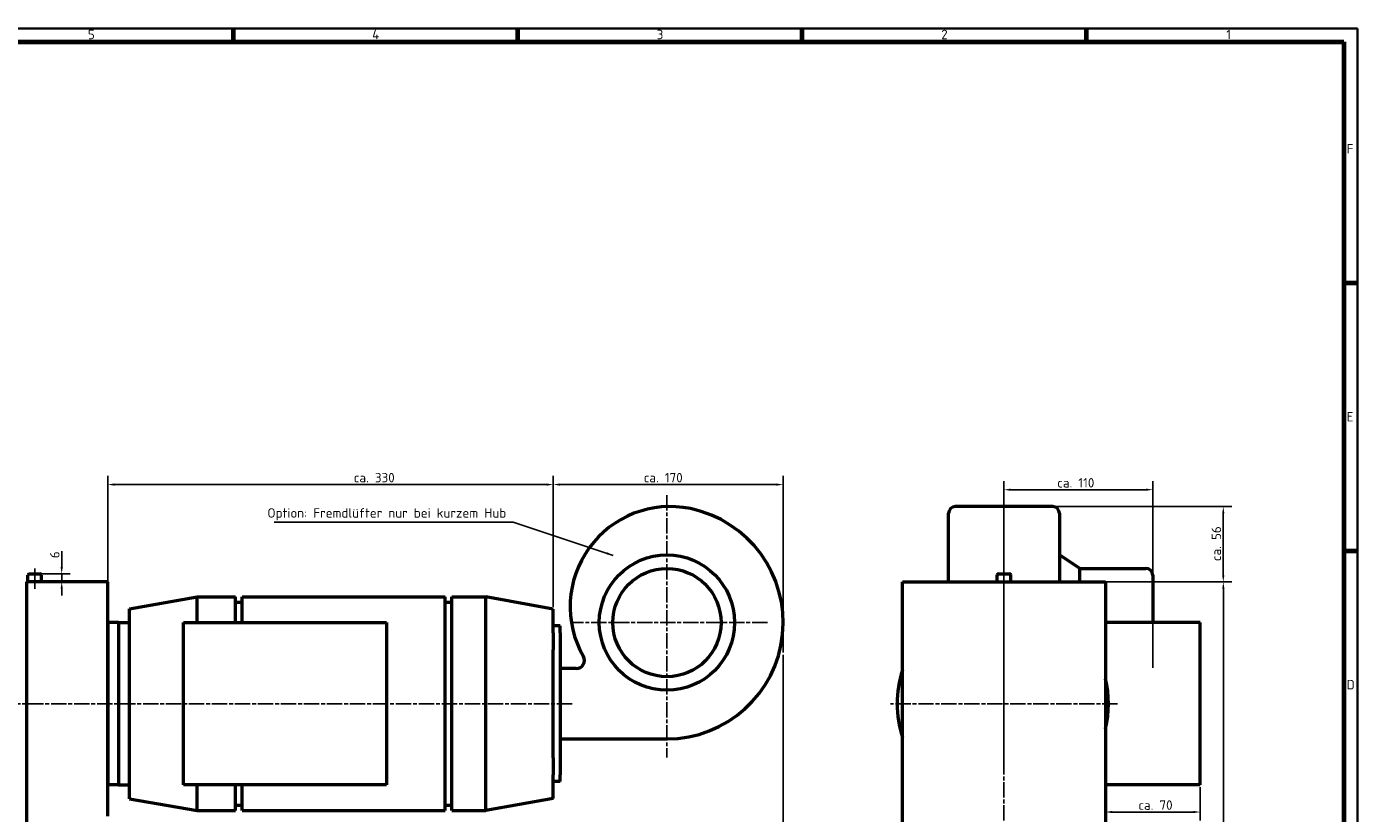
# Model space of a CAD drawing. Header units: millimetres. Extents: x 10 to 1672, y 10 to 1179.
# Tile 4 of 4: x 688 to 1672, y 598 to 1179. Entities that reach past the tile are written whole.
import ezdxf

# ---------------------------------------------------------------- set-up
doc = ezdxf.new("R2010")
doc.units = ezdxf.units.MM
doc.header["$LTSCALE"] = 2
doc.linetypes.add('CHAIN', pattern=[0.3543, 0.2362, -0.0295, 0.0591, -0.0295])
doc.layers.get('0').update_dxf_attribs({"lineweight": 25})
for name, color, linetype, lineweight in [('Bemaßung (ISO)', 7, 'Continuous', 25), ('Mittellinie (ISO)', 7, 'Continuous', 25), ('Mittelpunktmarkierung (ISO)', 7, 'Continuous', 25), ('Rahmen (ISO)', 7, 'Continuous', 70), ('Sichtbar (ISO)', 7, 'Continuous', 50), ('Skizziergeometrie (ISO)', 7, 'Continuous', 25), ('Symbol (ISO)', 7, 'Continuous', 25)]:
    doc.layers.add(name, color=color, linetype=linetype, lineweight=lineweight)
doc.styles.add('Notiztext (DIN)', font='isocpeur.ttf')
doc.dimstyles.new('Standard (DIN)', dxfattribs={"dimscale": 2, "dimtxt": 3.5, "dimasz": 2.5, "dimexe": 3.175, "dimexo": 0.8, "dimgap": 0.8, "dimtad": 1, "dimdec": 3, "dimrnd": 1e-08, "dimtxsty": 'Notiztext (DIN)', "dimcen": 0.09, "dimdle": 10, "dimclrd": 256, "dimclre": 256, "dimclrt": 256, "dimazin": 2, "dimtfac": 0.571429, "dimtdec": 3, "dimtmove": 0, "dimatfit": 3, "dimfxl": 1, "dimtolj": 1, "dimlwd": -1, "dimlwe": -1, "dimarcsym": 0})
doc.dimstyles.new('Standard - Methode 2a (DIN)$7', dxfattribs={"dimscale": 2, "dimtxt": 3.5, "dimasz": 2.5, "dimexe": 3.175, "dimexo": 0.8, "dimgap": 0.8, "dimtad": 1, "dimtih": 1, "dimtoh": 1, "dimrnd": 1e-08, "dimtxsty": 'Notiztext (DIN)', "dimcen": 0.09, "dimdle": 10, "dimclrd": 256, "dimclre": 256, "dimclrt": 256, "dimazin": 2, "dimtfac": 1, "dimtmove": 0, "dimatfit": 3, "dimfxl": 1, "dimtolj": 1, "dimlwd": -1, "dimlwe": -1, "dimarcsym": 0})

# ---------------------------------------------------------------- blocks, each defined once
blk = doc.blocks.new('Ränder Hagen+Goebel Rahmen')
at = {"layer": 'Rahmen (ISO)', "linetype": 'Continuous', "lineweight": 35}
for p, q in [((5, 589), (836, 589)), ((836, 589), (836, 5))]:
    blk.add_line(p, q, dxfattribs=at)
at = {"layer": 'Rahmen (ISO)'}
for p, q in [((420.5, 584), (420.5, 589)), ((525.625, 584), (525.625, 589)), ((630.75, 584), (630.75, 589)), ((735.875, 584), (735.875, 589)), ((10, 584), (831, 584)), ((831, 584), (831, 10)), ((831, 495), (836, 495)), ((831, 396), (836, 396))]:
    blk.add_line(p, q, dxfattribs=at)
at = {"layer": 'Symbol (ISO)', "char_height": 3.5, "style": 'Notiztext (DIN)'}
for s, insert, attachment_point in [('5', (367.937, 585), 8), ('4', (473.062, 585), 8), ('3', (578.187, 585), 8), ('2', (683.312, 585), 8), ('1', (788.437, 585), 8), ('F', (832, 544.5), 4), ('E', (832, 445.5), 4), ('D', (832, 346.5), 4)]:
    blk.add_mtext(s, dxfattribs=dict(at, insert=insert, attachment_point=attachment_point))
blk = doc.blocks.new('*D23')
at = {"layer": 'Bemaßung (ISO)'}
for p, q in [((1480.98, 768.88), (1579.23, 768.88)), ((1572.88, 763.88), (1572.88, 390.88)), ((1478.29, 385.88), (1579.23, 385.88))]:
    blk.add_line(p, q, dxfattribs=at)
for points in [[(1572.05, 763.88), (1573.72, 763.88), (1572.88, 768.88)], [(1572.05, 390.88), (1573.72, 390.88), (1572.88, 385.88)]]:
    blk.add_solid(points, dxfattribs=at)
at = {"layer": 'Defpoints', "color": 0}
for p in [(1479.38, 768.88), (1476.69, 385.88), (1572.88, 385.88)]:
    blk.add_point(p, dxfattribs=at)
at = {"layer": 'Bemaßung (ISO)', "insert": (1564.28, 570.69), "char_height": 7, "attachment_point": 1, "rotation": 90, "style": 'Notiztext (DIN)'}
blk.add_mtext('\\A1;383', dxfattribs=at)
blk = doc.blocks.new('*D24')
at = {"layer": 'Bemaßung (ISO)'}
for p, q in [((1555.69, 617.28), (1555.69, 592.53)), ((1490.69, 598.88), (1550.69, 598.88))]:
    blk.add_line(p, q, dxfattribs=at)
for points in [[(1490.69, 599.71), (1490.69, 598.05), (1485.69, 598.88)], [(1550.69, 599.71), (1550.69, 598.05), (1555.69, 598.88)]]:
    blk.add_solid(points, dxfattribs=at)
at = {"layer": 'Defpoints', "color": 0}
for p in [(1485.69, 768.88), (1555.69, 618.88), (1555.69, 598.88)]:
    blk.add_point(p, dxfattribs=at)
at = {"layer": 'Bemaßung (ISO)', "insert": (1510.05, 607.49), "char_height": 7, "attachment_point": 1, "style": 'Notiztext (DIN)'}
blk.add_mtext('\\A1;ca. 70', dxfattribs=at)
blk = doc.blocks.new('*D31')
at = {"layer": 'Bemaßung (ISO)'}
for p, q in [((1410.69, 638.43), (1410.69, 843.43)), ((1515.69, 837.08), (1415.69, 837.08)), ((1520.69, 705.48), (1520.69, 843.43))]:
    blk.add_line(p, q, dxfattribs=at)
for points in [[(1415.69, 837.92), (1415.69, 836.25), (1410.69, 837.08)], [(1515.69, 837.92), (1515.69, 836.25), (1520.69, 837.08)]]:
    blk.add_solid(points, dxfattribs=at)
at = {"layer": 'Defpoints', "color": 0}
for p in [(1410.69, 837.08), (1520.69, 703.88), (1410.69, 636.83)]:
    blk.add_point(p, dxfattribs=at)
at = {"layer": 'Bemaßung (ISO)', "insert": (1450.08, 845.69), "char_height": 7, "attachment_point": 1, "style": 'Notiztext (DIN)'}
blk.add_mtext('\\A1;ca. 110', dxfattribs=at)
blk = doc.blocks.new('*D33')
at = {"layer": 'Bemaßung (ISO)'}
for p, q in [((1376.29, 824.63), (1579.18, 824.63)), ((1572.83, 819.63), (1572.83, 773.88)), ((1487.29, 768.88), (1579.18, 768.88))]:
    blk.add_line(p, q, dxfattribs=at)
for points in [[(1572, 819.63), (1573.67, 819.63), (1572.83, 824.63)], [(1572, 773.88), (1573.67, 773.88), (1572.83, 768.88)]]:
    blk.add_solid(points, dxfattribs=at)
at = {"layer": 'Defpoints', "color": 0}
for p in [(1374.69, 824.63), (1485.69, 768.88), (1572.83, 768.88)]:
    blk.add_point(p, dxfattribs=at)
at = {"layer": 'Bemaßung (ISO)', "insert": (1564.23, 784.3), "char_height": 7, "attachment_point": 1, "rotation": 90, "style": 'Notiztext (DIN)'}
blk.add_mtext('\\A1;ca. 56', dxfattribs=at)
blk = doc.blocks.new('*D34')
at = {"layer": 'Bemaßung (ISO)'}
for p, q in [((713.94, 779.88), (713.94, 791.58)), ((699.59, 774.88), (720.29, 774.88)), ((713.94, 768.88), (713.94, 774.88)), ((713.94, 763.88), (713.94, 758.88))]:
    blk.add_line(p, q, dxfattribs=at)
for points in [[(713.11, 779.88), (714.78, 779.88), (713.94, 774.88)], [(713.11, 763.88), (714.78, 763.88), (713.94, 768.88)]]:
    blk.add_solid(points, dxfattribs=at)
at = {"layer": 'Defpoints', "color": 0}
for p in [(687.99, 768.88), (697.99, 774.88), (713.94, 768.88)]:
    blk.add_point(p, dxfattribs=at)
at = {"layer": 'Bemaßung (ISO)', "insert": (705.34, 786.48), "char_height": 7, "attachment_point": 1, "rotation": 90, "style": 'Notiztext (DIN)'}
blk.add_mtext('\\A1;6', dxfattribs=at)
blk = doc.blocks.new('*D35')
at = {"layer": 'Bemaßung (ISO)'}
for p, q in [((747.99, 740.48), (747.99, 847.23)), ((1077.45, 750.48), (1077.45, 847.23)), ((752.99, 840.88), (1072.45, 840.88))]:
    blk.add_line(p, q, dxfattribs=at)
for points in [[(752.99, 841.71), (752.99, 840.05), (747.99, 840.88)], [(1072.45, 841.71), (1072.45, 840.05), (1077.45, 840.88)]]:
    blk.add_solid(points, dxfattribs=at)
at = {"layer": 'Defpoints', "color": 0}
for p in [(1077.45, 840.88), (1077.45, 748.88), (747.99, 738.88)]:
    blk.add_point(p, dxfattribs=at)
at = {"layer": 'Bemaßung (ISO)', "insert": (925.44, 849.49), "char_height": 7, "attachment_point": 1, "style": 'Notiztext (DIN)'}
blk.add_mtext('\\A1; ca. 330', dxfattribs=at)
blk = doc.blocks.new('*D36')
at = {"layer": 'Bemaßung (ISO)'}
for p, q in [((1077.45, 750.48), (1077.45, 847.23)), ((1247.45, 718.26), (1247.45, 847.23)), ((1082.45, 840.88), (1242.45, 840.88))]:
    blk.add_line(p, q, dxfattribs=at)
for points in [[(1082.45, 841.71), (1082.45, 840.05), (1077.45, 840.88)], [(1242.45, 841.71), (1242.45, 840.05), (1247.45, 840.88)]]:
    blk.add_solid(points, dxfattribs=at)
at = {"layer": 'Defpoints', "color": 0}
for p in [(1247.45, 840.88), (1077.45, 748.88), (1247.45, 716.66)]:
    blk.add_point(p, dxfattribs=at)
at = {"layer": 'Bemaßung (ISO)', "insert": (1144.3, 849.49), "char_height": 7, "attachment_point": 1, "style": 'Notiztext (DIN)'}
blk.add_mtext('\\A1;ca. 170', dxfattribs=at)
blk = doc.blocks.new('*D37')
at = {"layer": 'Bemaßung (ISO)'}
for p, q in [((1247.45, 715.06), (1247.45, 282.31)), ((287.99, 514.85), (287.99, 282.31)), ((292.99, 288.66), (1242.45, 288.66))]:
    blk.add_line(p, q, dxfattribs=at)
for points in [[(292.99, 289.5), (292.99, 287.83), (287.99, 288.66)], [(1242.45, 289.5), (1242.45, 287.83), (1247.45, 288.66)]]:
    blk.add_solid(points, dxfattribs=at)
at = {"layer": 'Defpoints', "color": 0}
for p in [(1247.45, 716.66), (287.99, 516.45), (1247.45, 288.66)]:
    blk.add_point(p, dxfattribs=at)
at = {"layer": 'Bemaßung (ISO)', "insert": (750.92, 297.27), "char_height": 7, "attachment_point": 1, "style": 'Notiztext (DIN)'}
blk.add_mtext('\\A1; ca. 960', dxfattribs=at)

msp = doc.modelspace()

# ---------------------------------------------------------------- linework, layer by layer
at = {"layer": 'Mittellinie (ISO)', "linetype": 'CHAIN', "ltscale": 23.990969}
for p, q in [((1410.6898, 636.8283), (1410.6898, 823.2103)), ((1410.6898, 773.8805), (1410.6898, 385.8805)), ((672.0554, 678.8805), (1092.7496, 678.8805))]:
    msp.add_line(p, q, dxfattribs=at)
at = {"layer": 'Mittellinie (ISO)', "linetype": 'CHAIN', "ltscale": 8.333956}
msp.add_line((693.9915, 763.8805), (693.9915, 778.8805), dxfattribs=at)
at = {"layer": 'Mittelpunktmarkierung (ISO)', "linetype": 'CHAIN', "ltscale": 23.990969}
for p, q in [((1161.4536, 833.0353), (1161.4536, 639.2174)), ((1235.7176, 738.8805), (1092.0986, 738.8805)), ((1494.6898, 678.8805), (1326.6898, 678.8805))]:
    msp.add_line(p, q, dxfattribs=at)
at = {"layer": 'Mittelpunktmarkierung (ISO)', "linetype": 'CHAIN', "ltscale": 5.555937}
msp.add_line((1410.6898, 683.8805), (1410.6898, 673.8805), dxfattribs=at)
at = {"layer": 'Sichtbar (ISO)'}
for p, q in [((1369.6898, 768.8805), (1369.6898, 819.633)), ((1446.6898, 824.633), (1374.6898, 824.633)), ((1451.6898, 819.633), (1451.6898, 768.8805)), ((1466.6898, 778.8805), (1451.6898, 788.8805)), ((1466.6898, 768.8805), (1466.6898, 778.8805)), ((1466.6898, 778.8805), (1515.6898, 778.8805)), ((747.9915, 768.8805), (687.9915, 768.8805)), ((687.9915, 768.8805), (687.9915, 390.8805)), ((688.9915, 768.8805), (688.9915, 773.8805)), ((689.9915, 774.8805), (697.9915, 774.8805)), ((698.9915, 768.8805), (698.9915, 773.8805)), ((747.9915, 595.8805), (747.9915, 768.8805)), ((1335.6898, 768.8805), (1485.6898, 768.8805)), ((1335.6898, 390.8805), (1335.6898, 768.8805)), ((1405.6898, 768.8805), (1405.6898, 773.8805)), ((1406.6898, 774.8805), (1414.6898, 774.8805)), ((1415.6898, 768.8805), (1415.6898, 773.8805)), ((1485.6898, 768.8805), (1485.6898, 390.8805)), ((1520.6898, 773.8805), (1520.6898, 738.8805)), ((763.9915, 749.0641), (813.9915, 757.8805)), ((813.9915, 738.8805), (813.9915, 757.8805)), ((813.9915, 757.8805), (842.4536, 757.8805)), ((842.4536, 738.8805), (842.4536, 757.8805)), ((847.4536, 738.8805), (847.4536, 757.8805)), ((847.4536, 757.8805), (997.4536, 757.8805)), ((997.4536, 599.8805), (997.4536, 757.8805)), ((1002.4536, 599.8805), (1002.4536, 757.8805)), ((1002.4536, 757.8805), (1027.4536, 757.8805)), ((1027.4536, 599.8805), (1027.4536, 757.8805)), ((1077.4536, 748.8805), (1027.4536, 757.8805)), ((763.9915, 608.6968), (763.9915, 749.0641)), ((842.4536, 753.8805), (847.4536, 753.8805)), ((997.4536, 753.8805), (1002.4536, 753.8805)), ((1077.4536, 736.3805), (1077.4536, 748.8805)), ((747.9915, 738.8805), (747.9915, 618.8805)), ((755.9915, 738.8805), (747.9915, 738.8805)), ((755.9915, 738.8805), (755.9915, 618.8805)), ((755.9915, 738.8805), (763.9915, 738.8805)), ((803.9915, 738.8805), (953.9915, 738.8805)), ((803.9915, 618.8805), (803.9915, 738.8805)), ((953.9915, 738.8805), (953.9915, 618.8805)), ((1555.6898, 738.8805), (1485.6898, 738.8805)), ((1555.6898, 618.8805), (1555.6898, 738.8805)), ((1082.4536, 736.3805), (1077.4536, 736.3805)), ((1077.4536, 731.3805), (1077.4536, 736.3805)), ((1077.4536, 731.3805), (1077.4536, 718.8023)), ((1082.4536, 731.3805), (1082.4536, 736.3805)), ((1082.4536, 731.3805), (1082.4536, 626.3805)), ((1077.4536, 638.9587), (1077.4536, 718.8023)), ((1094.4536, 704.8805), (1082.4536, 704.8805)), ((1082.4536, 652.8805), (1161.4536, 652.8805)), ((1077.4536, 638.9587), (1077.4536, 626.3805)), ((1077.4536, 621.3805), (1077.4536, 626.3805)), ((1077.4536, 608.8805), (1077.4536, 621.3805)), ((1082.4536, 621.3805), (1077.4536, 621.3805)), ((1082.4536, 621.3805), (1082.4536, 626.3805)), ((755.9915, 618.8805), (747.9915, 618.8805)), ((755.9915, 618.8805), (763.9915, 618.8805)), ((953.9915, 618.8805), (803.9915, 618.8805)), ((813.9915, 599.8805), (813.9915, 618.8805)), ((842.4536, 599.8805), (842.4536, 618.8805)), ((847.4536, 599.8805), (847.4536, 618.8805)), ((1555.6898, 618.8805), (1485.6898, 618.8805)), ((763.9915, 608.6968), (813.9915, 599.8805)), ((842.4536, 603.8805), (847.4536, 603.8805)), ((997.4536, 603.8805), (1002.4536, 603.8805)), ((1077.4536, 608.8805), (1027.4536, 599.8805)), ((813.9915, 599.8805), (842.4536, 599.8805)), ((847.4536, 599.8805), (997.4536, 599.8805)), ((1002.4536, 599.8805), (1027.4536, 599.8805))]:
    msp.add_line(p, q, dxfattribs=at)
for radius in [50, 40]:
    msp.add_circle((1161.4536, 738.8805), radius, dxfattribs=at)
for centre, radius, start, end in [((1163.8779, 750.633), 74, 78.3445917, 209.7955822), ((1161.4536, 738.8805), 86, 270, 78.3445917), ((1374.6898, 819.633), 5, 90, 180), ((1446.6898, 819.633), 5, 0, 90), ((1515.6898, 773.8805), 5, 0, 90), ((689.9915, 773.8805), 1, 90, 180), ((697.9915, 773.8805), 1, 0, 90), ((1406.6898, 773.8805), 1, 90, 180), ((1414.6898, 773.8805), 1, 0, 90), ((1094.4536, 710.8805), 6, 270, 29.7955822), ((1410.6898, 678.8805), 79, 161.6893485, 198.3106515), ((1410.6898, 678.8805), 77.2367, 346.1775135, 13.8224865)]:
    msp.add_arc(centre, radius, start, end, dxfattribs=at)
at = {"layer": 'Skizziergeometrie (ISO)'}
msp.add_line((1247.4536, 738.8805), (1247.4536, 716.6648), dxfattribs=at)

# ---------------------------------------------------------------- block references
at = {"xscale": 2, "yscale": 2, "zscale": 2}
msp.add_blockref('Ränder Hagen+Goebel Rahmen', (0, 0), dxfattribs=at)

# ---------------------------------------------------------------- texts
at = {"layer": 'Symbol (ISO)', "insert": (1042.6457, 814.2971), "char_height": 7, "width": 182.465138, "attachment_point": 9, "style": 'Notiztext (DIN)'}
msp.add_mtext('{Option: Fremdlüfter nur bei kurzem Hub}', dxfattribs=at)

# ---------------------------------------------------------------- dimensions: what is measured, and where the dimension line sits
at = {"layer": 'Bemaßung (ISO)'}
for base, p1, p2, angle, text, override, picture, middle in [((1077.4536, 840.8805), (747.9915, 738.8805), (1077.4536, 748.8805), 180, ' ca. 330', {"dimdec": 3, "dimtp": 0, "dimtm": 0, "dimtdec": 3, "dimatfit": 2}, '*D35', (942.2351, 840.8805)), ((1247.4536, 840.8805), (1077.4536, 748.8805), (1247.4536, 716.6648), 180, 'ca. <>', {"dimdec": 3, "dimtp": 0, "dimtm": 0, "dimtdec": 3, "dimatfit": 2}, '*D36', (1157.9461, 840.8805)), ((1410.6898, 837.0835), (1520.6898, 703.8805), (1410.6898, 636.8283), 180, 'ca. <>', {"dimdec": 3, "dimtp": 0, "dimtm": 0, "dimtdec": 3, "dimatfit": 2}, '*D31', (1463.027, 837.0835)), ((1572.8333, 768.8805), (1374.6898, 824.633), (1485.6898, 768.8805), 90, 'ca. <>', {"dimdec": 0, "dimtp": 0, "dimtm": 0, "dimtdec": 0, "dimatfit": 2}, '*D33', (1572.8333, 796.1982)), ((1555.6898, 598.8805), (1485.6898, 768.8805), (1555.6898, 618.8805), 180, 'ca. <>', {"dimdec": 3, "dimse1": 1, "dimtp": 0, "dimtm": 0, "dimtdec": 3, "dimatfit": 2}, '*D24', (1521.9521, 598.8805)), ((1247.4536, 288.6648), (287.9915, 516.4515), (1247.4536, 716.6648), 180, ' ca. 960', {"dimdec": 3, "dimtp": 0, "dimtm": 0, "dimtdec": 3, "dimatfit": 2}, '*D37', (767.7226, 288.6648))]:
    dim = msp.add_linear_dim(base=base, p1=p1, p2=p2, angle=angle, text=text, dimstyle='Standard (DIN)', override=override, dxfattribs=at)
    dim.commit()
    dim.dimension.update_dxf_attribs({"geometry": picture, "text_midpoint": middle, "dimtype": 160})
for base, p1, p2, override, picture, middle in [((713.9431, 768.8805), (697.9915, 774.8805), (687.9915, 768.8805), {"dimdec": 3, "dimse2": 1, "dimtp": 0, "dimtm": 0, "dimtdec": 3, "dimatfit": 2}, '*D34', (713.9431, 788.2305)), ((1572.8848, 385.8805), (1479.3789, 768.8805), (1476.6898, 385.8805), {"dimdec": 3, "dimtp": 0, "dimtm": 0, "dimtdec": 3, "dimatfit": 2}, '*D23', (1572.8848, 577.3376))]:
    dim = msp.add_linear_dim(base=base, p1=p1, p2=p2, angle=90, dimstyle='Standard (DIN)', override=override, dxfattribs=at)
    dim.commit()
    dim.dimension.update_dxf_attribs({"geometry": picture, "text_midpoint": middle, "dimtype": 160})

# ---------------------------------------------------------------- leaders
at = {"layer": 'Symbol (ISO)', "annotation_type": 0, "has_hookline": 1, "hookline_direction": 1, "text_width": 171.5}
msp.add_leader([(1121.676, 788.5223), (1047.6457, 813.1304), (1042.6457, 813.1304)], dimstyle='Standard - Methode 2a (DIN)$7', override={"dimgap": 0, "dimtad": 1}, dxfattribs=at)

doc.saveas('drawing.dxf')
